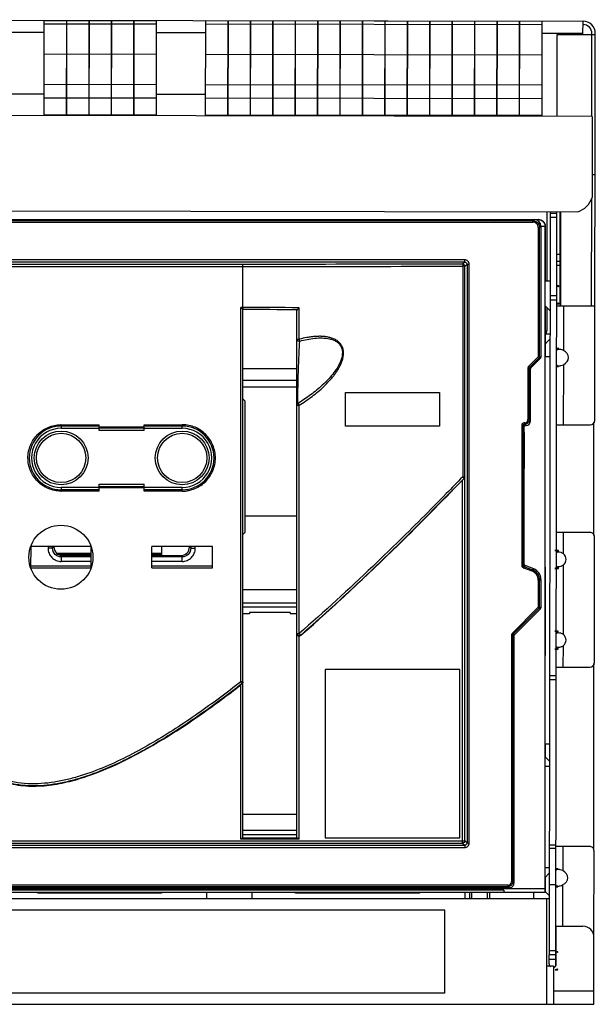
# Model space of a CAD drawing. Header units: millimetres. Extents: x 59 to 501, y 177 to 616.
# Tile 2 of 2: x 244 to 501, y 177 to 616. Entities that reach past the tile are written whole.
import ezdxf

# ---------------------------------------------------------------- set-up
doc = ezdxf.new("R2010")
doc.units = ezdxf.units.MM
doc.header["$LTSCALE"] = 51.461239
doc.layers.get('0').update_dxf_attribs({"linetype": 'CONTINUOUS'})

msp = doc.modelspace()

# ---------------------------------------------------------------- linework, layer by layer
at = {"color": 7}
for p, q in [((65.38, 616.23), (495.38, 615.59)), ((255.01, 573.45), (255.08, 615.8)), ((305.18, 615.72), (255.08, 615.8)), ((265.01, 573.78), (265.08, 615.78)), ((265.11, 573.43), (265.18, 615.78)), ((275.01, 573.77), (275.08, 615.77)), ((275.11, 573.42), (275.18, 615.77)), ((285.01, 573.75), (285.08, 615.75)), ((285.11, 573.4), (285.18, 615.75)), ((295.01, 573.74), (295.08, 615.74)), ((295.11, 573.39), (295.18, 615.74)), ((305.11, 573.37), (305.18, 615.72)), ((327.01, 573.34), (327.08, 615.69)), ((477.18, 615.47), (327.08, 615.69)), ((337.01, 573.68), (337.08, 615.68)), ((337.11, 573.33), (337.18, 615.68)), ((347.01, 573.66), (347.08, 615.66)), ((347.11, 573.31), (347.18, 615.66)), ((357.01, 573.65), (357.08, 615.65)), ((357.11, 573.3), (357.18, 615.65)), ((367.01, 573.63), (367.08, 615.63)), ((367.11, 573.28), (367.18, 615.63)), ((377.01, 573.62), (377.08, 615.62)), ((377.11, 573.27), (377.18, 615.62)), ((387.01, 573.6), (387.08, 615.6)), ((387.11, 573.25), (387.18, 615.6)), ((397.01, 573.59), (397.08, 615.59)), ((397.11, 573.24), (397.18, 615.59)), ((407.01, 573.57), (407.08, 615.57)), ((407.11, 573.22), (407.18, 615.57)), ((417.01, 573.56), (417.08, 615.56)), ((417.11, 573.21), (417.18, 615.56)), ((427.01, 573.54), (427.08, 615.54)), ((427.11, 573.19), (427.18, 615.54)), ((437.01, 573.53), (437.08, 615.53)), ((437.11, 573.18), (437.18, 615.53)), ((447.01, 573.51), (447.08, 615.51)), ((447.11, 573.16), (447.18, 615.51)), ((457.01, 573.5), (457.08, 615.5)), ((457.11, 573.15), (457.18, 615.5)), ((467.01, 573.48), (467.08, 615.48)), ((467.11, 573.13), (467.18, 615.48)), ((477.11, 573.12), (477.18, 615.47)), ((495.37, 609.59), (495.38, 615.59)), ((255.07, 610.45), (234.17, 610.48)), ((305.17, 614.22), (255.07, 614.3)), ((477.17, 613.97), (327.07, 614.19)), ((327.07, 610.34), (305.17, 610.37)), ((495.37, 610.09), (477.17, 610.12)), ((483.81, 573.11), (483.87, 609.61)), ((483.87, 609.61), (500.87, 609.58)), ((499.31, 573.08), (499.37, 610.08)), ((500.61, 437.5), (500.87, 610.08)), ((305.15, 600.72), (255.05, 600.8)), ((477.15, 600.47), (327.05, 600.69)), ((305.13, 587.22), (255.03, 587.3)), ((477.13, 586.97), (327.03, 587.19)), ((255.03, 582.95), (234.13, 582.98)), ((305.12, 581.22), (255.02, 581.3)), ((327.03, 582.84), (305.13, 582.87)), ((477.12, 580.97), (327.02, 581.19)), ((499.51, 573.08), (60.51, 573.74)), ((305.11, 573.72), (255.01, 573.8)), ((255.21, 573.8), (255.21, 573.45)), ((265.21, 573.78), (265.21, 573.43)), ((275.21, 573.77), (275.21, 573.42)), ((285.21, 573.75), (285.21, 573.4)), ((295.21, 573.74), (295.21, 573.39)), ((477.11, 573.47), (327.01, 573.69)), ((327.21, 573.69), (327.21, 573.34)), ((337.21, 573.68), (337.21, 573.33)), ((347.21, 573.66), (347.21, 573.31)), ((357.21, 573.65), (357.21, 573.3)), ((367.21, 573.63), (367.21, 573.28)), ((377.21, 573.62), (377.21, 573.27)), ((387.21, 573.6), (387.21, 573.25)), ((397.21, 573.59), (397.21, 573.24)), ((407.21, 573.57), (407.21, 573.22)), ((417.21, 573.56), (417.21, 573.21)), ((427.21, 573.54), (427.21, 573.19)), ((437.21, 573.53), (437.21, 573.18)), ((447.21, 573.51), (447.21, 573.16)), ((457.21, 573.5), (457.21, 573.15)), ((467.21, 573.48), (467.21, 573.13)), ((499.51, 573.08), (499.46, 536.96)), ((500.77, 547.08), (499.47, 547.08)), ((499.18, 488.58), (499.26, 536.63)), ((66.83, 531.23), (493.07, 530.59)), ((103.58, 527.1), (475.58, 527.1)), ((261.38, 526.54), (261.38, 527.1)), ((317.88, 526.54), (317.88, 527.1)), ((330, 526.69), (330, 527.1)), ((379.76, 527.1), (379.76, 526.54)), ((382.08, 527.06), (382.08, 527.1)), ((382.08, 527.06), (413.08, 527.06)), ((413.08, 527.06), (413.08, 527.03)), ((413.08, 527.03), (413.56, 527.03)), ((413.56, 527.03), (413.85, 526.54)), ((455.83, 526.55), (457.28, 527.1)), ((458.58, 527.1), (458.58, 526.55)), ((473.58, 527.1), (473.02, 526.54)), ((475.48, 527.1), (474.99, 526.64)), ((479.27, 530.61), (479.27, 499.61)), ((480.75, 530.61), (480.25, 199.11)), ((483.74, 527.96), (480.74, 527.96)), ((480.75, 529.96), (483.75, 529.96)), ((483.24, 194.33), (483.75, 530.61)), ((485.18, 488.6), (485.25, 530.6)), ((485.35, 530.6), (485.29, 488.6)), ((473.02, 526.54), (106.14, 526.54)), ((106.14, 525.94), (473.02, 525.94)), ((215.28, 526.69), (261.38, 526.69)), ((317.88, 526.69), (330, 526.69)), ((413.74, 526.71), (379.76, 526.71)), ((473.02, 525.94), (473.02, 526.54)), ((475.42, 523.54), (476.02, 523.54)), ((475.42, 523.54), (475.42, 465.89)), ((476.02, 523.54), (476.58, 524.1)), ((476.02, 465.88), (476.02, 523.54)), ((476.58, 524.1), (476.58, 465.65)), ((478.48, 524.03), (476.58, 524.03)), ((478.48, 524.1), (478.48, 524.1)), ((478.48, 227.1), (478.48, 524.03)), ((478.58, 499.61), (478.58, 524.1)), ((483.72, 511.61), (485.22, 511.6)), ((442.63, 508.15), (136.52, 508.15)), ((343.68, 507.11), (211.72, 507.11)), ((211.72, 506.19), (343.68, 506.19)), ((442.63, 509.15), (235.8, 509.15)), ((343.68, 506.19), (343.68, 507.11)), ((343.68, 487.92), (343.68, 506.19)), ((442.63, 508.15), (441.68, 507.2)), ((442.63, 508.15), (442.63, 509.15)), ((442.68, 506.2), (443.63, 507.15)), ((443.63, 507.15), (444.63, 507.15)), ((443.63, 507.15), (443.63, 249.05)), ((444.63, 249.05), (444.63, 507.15)), ((483.71, 508.61), (485.21, 508.6)), ((485.21, 506.6), (483.71, 506.61)), ((480.7, 499.61), (478.48, 499.61)), ((484.58, 497.52), (483.49, 497.53)), ((484.58, 497.22), (484.58, 497.52)), ((483.69, 493.11), (480.69, 493.11)), ((342.68, 320.91), (342.68, 487.92)), ((343.68, 487.92), (342.68, 487.92)), ((368.81, 473.77), (368.81, 487.75)), ((480.68, 486.37), (478.48, 488.57)), ((478.58, 472.6), (478.58, 488.47)), ((479.27, 487.78), (479.27, 477.61)), ((483.69, 491.11), (480.69, 491.11)), ((483.48, 489.53), (484.56, 489.52)), ((483.68, 488.61), (500.68, 488.58)), ((484.56, 489.52), (484.57, 489.83)), ((486.68, 488.6), (486.65, 468.71)), ((343.68, 251.32), (343.68, 486.78)), ((367.78, 486.8), (367.87, 486.8)), ((367.78, 486.8), (367.87, 486.8)), ((367.78, 251.32), (367.78, 486.6)), ((478.58, 476.09), (480.67, 476.09)), ((478.97, 472.21), (478.59, 471.84)), ((478.59, 466.09), (478.59, 471.84)), ((480.66, 473.91), (478.94, 472.18)), ((475.42, 465.89), (471.17, 461.64)), ((475.84, 465.46), (475.42, 465.89)), ((475.42, 465.88), (476.02, 465.88)), ((476.58, 465.65), (476.02, 465.88)), ((478.48, 466.09), (480.65, 466.09)), ((484.53, 469.52), (483.45, 469.53)), ((484.53, 469.22), (484.53, 469.52)), ((471.17, 461.64), (471.59, 461.21)), ((471.59, 461.21), (475.84, 465.46)), ((472.16, 460.98), (471.59, 461.21)), ((472.16, 460.98), (476.41, 465.23)), ((475.84, 465.46), (476.41, 465.23)), ((483.44, 461.53), (484.52, 461.52)), ((484.52, 461.52), (484.52, 461.83)), ((486.65, 462.33), (486.6, 435.52)), ((343.68, 460.66), (367.78, 460.66)), ((470.82, 460.79), (471.42, 460.79)), ((470.82, 460.79), (470.82, 437.87)), ((471.42, 460.79), (471.98, 460.55)), ((471.42, 437.87), (471.42, 460.79)), ((471.98, 437.3), (471.98, 460.55)), ((367.78, 455.28), (343.68, 455.28)), ((367.78, 452.28), (343.68, 452.28)), ((389.37, 434.9), (389.37, 449.92)), ((343.68, 447.08), (344.69, 446.08)), ((344.69, 387.68), (344.69, 446.08)), ((368.81, 342.5), (368.81, 444.3)), ((262.58, 435.6), (262.58, 433.98)), ((262.58, 435.6), (279.58, 435.6)), ((279.58, 434.98), (262.58, 434.98)), ((279.58, 433), (279.58, 435.6)), ((299.58, 433), (299.58, 435.6)), ((299.58, 435.6), (316.58, 435.6)), ((316.58, 434.98), (299.58, 434.98)), ((316.58, 433.98), (316.58, 435.6)), ((389.38, 434.92), (389.37, 434.91)), ((468.62, 435.27), (468.02, 435.27)), ((468.02, 435.27), (468.02, 372.93)), ((468.62, 435.27), (469.18, 434.7)), ((468.62, 372.93), (468.62, 435.27)), ((469.42, 436.47), (469.22, 436.47)), ((469.22, 436.47), (469.22, 435.87)), ((469.22, 435.87), (469.42, 435.87)), ((469.78, 435.3), (469.22, 435.87)), ((469.42, 435.87), (469.42, 436.47)), ((469.42, 435.87), (469.98, 435.3)), ((469.78, 435.3), (469.98, 435.3)), ((471.42, 437.87), (470.82, 437.87)), ((471.98, 437.3), (471.42, 437.87)), ((483.6, 435.53), (498.6, 435.5)), ((500.27, 386.13), (500.27, 436.69)), ((262.58, 433.98), (279.58, 433.98)), ((279.58, 434.62), (299.58, 434.62)), ((299.58, 434.01), (279.58, 434.01)), ((299.58, 433), (279.58, 433)), ((299.58, 433.98), (316.58, 433.98)), ((469.18, 432.16), (469.18, 434.7)), ((469.18, 373.32), (469.18, 416.04)), ((279.58, 405.98), (279.58, 409.1)), ((279.58, 409.1), (299.58, 409.1)), ((299.58, 405.98), (299.58, 409.1)), ((412.85, 382), (442.32, 411.65)), ((441.67, 249.02), (441.67, 410.9)), ((442.38, 411.63), (442.32, 411.65)), ((442.6, 412.34), (442.67, 412.33)), ((442.67, 250.02), (442.67, 412.33)), ((262.58, 407.58), (262.58, 405.99)), ((279.58, 407.58), (262.58, 407.58)), ((279.58, 406.58), (262.58, 406.58)), ((279.58, 405.98), (262.58, 405.99)), ((279.58, 408.1), (299.58, 408.1)), ((299.58, 407.51), (279.58, 407.51)), ((316.58, 407.58), (299.58, 407.58)), ((316.58, 406.58), (299.58, 406.58)), ((316.58, 405.99), (299.58, 405.98)), ((316.58, 405.99), (316.58, 407.58)), ((344.69, 394.96), (367.78, 394.96)), ((343.68, 386.67), (344.69, 387.68)), ((498.53, 387.5), (483.53, 387.53)), ((486.53, 387.52), (486.52, 378.11)), ((500.45, 329.5), (500.53, 385.5)), ((248.99, 381.2), (248.98, 371.75)), ((275.97, 381.22), (248.99, 381.22)), ((256.75, 381.22), (256.75, 380.53)), ((258.75, 380.52), (258.75, 381.22)), ((259.33, 381.1), (258.75, 380.52)), ((259.33, 381.22), (259.33, 381.1)), ((260.58, 378.26), (275.98, 378.26)), ((275.98, 377.76), (261.23, 377.76)), ((275.98, 371.75), (275.98, 381.2)), ((330.08, 381.23), (303.08, 381.23)), ((303.08, 371.73), (303.08, 381.23)), ((303.08, 378.26), (307.42, 378.26)), ((307.42, 377.76), (303.08, 377.76)), ((307.42, 381.23), (307.42, 377.2)), ((319.83, 381.1), (319.83, 381.23)), ((320.41, 380.52), (319.83, 381.1)), ((320.41, 381.23), (320.41, 380.52)), ((320.41, 380.52), (322.42, 380.52)), ((322.42, 380.53), (322.42, 381.23)), ((330.08, 371.73), (330.08, 381.23)), ((484.4, 379.52), (482.86, 379.53)), ((484.4, 378.88), (484.4, 379.52)), ((262.64, 376.62), (263.23, 377.2)), ((275.98, 376.62), (262.64, 376.62)), ((262.64, 376.62), (262.64, 374.62)), ((275.98, 374.62), (262.64, 374.62)), ((263.23, 377.2), (275.98, 377.2)), ((303.08, 377.2), (315.94, 377.2)), ((316.52, 376.62), (303.08, 376.62)), ((316.52, 374.62), (303.08, 374.62)), ((315.94, 377.2), (316.52, 376.62)), ((316.52, 374.62), (316.52, 376.62)), ((469.18, 373.32), (468.62, 372.93)), ((248.98, 372.69), (275.98, 372.69)), ((248.99, 371.74), (275.97, 371.74)), ((303.08, 372.69), (330.08, 372.69)), ((303.08, 371.73), (330.08, 371.73)), ((468.02, 372.93), (468.62, 372.93)), ((469, 372.37), (468.79, 371.81)), ((468.79, 371.81), (472.59, 370.35)), ((469, 372.37), (469.57, 372.75)), ((469, 372.37), (472.81, 370.91)), ((473.37, 371.29), (469.57, 372.75)), ((472.59, 370.35), (472.81, 370.91)), ((473.37, 371.29), (472.81, 370.91)), ((478.58, 372.1), (478.48, 372.1)), ((478.58, 332.6), (478.58, 372.1)), ((482.85, 371.53), (484.39, 371.52)), ((484.39, 371.52), (484.39, 372.17)), ((486.51, 372.93), (486.46, 342.11)), ((476.02, 366.24), (475.42, 366.24)), ((475.42, 366.24), (475.42, 354.18)), ((476.02, 366.24), (476.58, 366.63)), ((476.02, 354.18), (476.02, 366.24)), ((476.58, 366.63), (476.58, 353.95)), ((343.68, 362.06), (367.78, 362.06)), ((367.78, 355.95), (343.68, 355.95)), ((367.78, 354.18), (343.68, 354.18)), ((364.78, 351.78), (346.68, 351.78)), ((346.68, 351.78), (346.68, 351.18)), ((364.78, 351.78), (364.78, 351.18)), ((475.42, 354.18), (463.77, 342.54)), ((464.19, 342.11), (475.84, 353.76)), ((464.76, 341.88), (476.41, 353.53)), ((475.42, 354.18), (476.02, 354.18)), ((475.84, 353.76), (475.42, 354.18)), ((475.84, 353.76), (476.41, 353.53)), ((476.58, 353.95), (476.02, 354.18)), ((346.68, 351.18), (343.68, 351.18)), ((367.78, 351.18), (364.78, 351.18)), ((463.77, 342.54), (464.19, 342.11)), ((484.35, 343.52), (482.81, 343.53)), ((484.34, 342.88), (484.35, 343.52)), ((368.78, 250.71), (368.78, 341.35)), ((369.44, 341.59), (369.44, 341.76)), ((369.44, 341.59), (369.52, 341.67)), ((369.44, 341.59), (369.52, 341.67)), ((463.42, 341.69), (464.02, 341.69)), ((463.42, 341.69), (463.42, 231.67)), ((464.02, 341.69), (464.58, 341.45)), ((464.02, 231.67), (464.02, 341.69)), ((464.76, 341.88), (464.19, 342.11)), ((464.58, 341.45), (464.58, 231.1)), ((482.8, 335.53), (484.33, 335.52)), ((484.33, 335.52), (484.33, 336.17)), ((486.46, 336.93), (486.44, 327.52)), ((478.48, 332.6), (478.58, 332.6)), ((440.38, 326.4), (380.38, 326.4)), ((380.38, 326.4), (380.38, 251.4)), ((440.38, 251.4), (440.38, 326.4)), ((483.44, 327.53), (498.44, 327.5)), ((500.27, 245.62), (500.27, 329.08)), ((483.43, 321.77), (480.43, 321.77)), ((480.44, 323.77), (483.44, 323.77)), ((342.68, 250.71), (342.68, 319.51)), ((343.3, 320.15), (343.3, 319.99)), ((480.39, 293.09), (478.48, 293.09)), ((478.59, 287.34), (478.59, 293.09)), ((480.38, 285.55), (478.59, 287.34)), ((480.38, 283.09), (478.48, 283.09)), ((367.78, 261.81), (343.68, 261.81)), ((343.68, 254.73), (367.78, 254.73)), ((368.78, 250.71), (342.68, 250.71)), ((343.59, 251.31), (367.87, 251.31)), ((367.78, 252.73), (343.68, 252.73)), ((380.38, 251.4), (440.38, 251.4)), ((136.48, 250.02), (442.67, 250.02)), ((136.52, 248.05), (442.63, 248.05)), ((136.52, 247.05), (442.63, 247.05)), ((137.48, 249.02), (441.67, 249.02)), ((441.67, 249.02), (442.63, 248.05)), ((442.63, 248.05), (442.63, 247.05)), ((443.63, 249.05), (442.67, 250.02)), ((443.63, 249.05), (444.63, 249.05)), ((480.32, 248.15), (483.32, 248.15)), ((483.32, 246.57), (480.32, 246.58)), ((498.32, 247.5), (483.32, 247.53)), ((486.32, 247.52), (486.31, 236.71)), ((500.26, 206.89), (500.32, 245.5)), ((478.48, 238.09), (480.31, 238.09)), ((484.19, 237.52), (483.1, 237.53)), ((484.19, 237.22), (484.19, 237.52)), ((479.97, 235.22), (478.59, 233.84)), ((478.59, 227.34), (478.59, 233.84)), ((480.3, 235.55), (479.95, 235.2)), ((102.83, 228.71), (478.48, 228.71)), ((462.58, 229.1), (116.58, 229.1)), ((462.02, 230.27), (117.14, 230.27)), ((117.14, 229.67), (462.02, 229.67)), ((462.02, 229.67), (462.02, 230.27)), ((462.02, 229.67), (462.58, 229.1)), ((463.42, 231.67), (464.02, 231.67)), ((464.58, 231.1), (464.02, 231.67)), ((483.3, 230.37), (480.3, 230.37)), ((483.09, 229.53), (484.17, 229.52)), ((484.17, 229.52), (484.17, 229.83)), ((486.3, 230.33), (486.27, 211.89)), ((480.27, 224.09), (79.27, 224.09)), ((460.08, 228.06), (115.08, 228.06)), ((115.08, 227.1), (478.48, 227.1)), ((252.12, 226.71), (252.12, 227.1)), ((307.42, 226.71), (252.12, 226.71)), ((307.42, 227.1), (307.42, 226.71)), ((327.35, 227.1), (327.35, 224.09)), ((347.8, 224.09), (347.8, 227.1)), ((367.12, 226.71), (367.12, 227.1)), ((422.42, 226.71), (367.12, 226.71)), ((422.42, 227.1), (422.42, 226.71)), ((442.71, 227.1), (442.71, 224.09)), ((444.72, 227.1), (444.72, 224.09)), ((445.67, 227.1), (445.67, 224.09)), ((452.59, 227.1), (452.59, 224.09)), ((453.6, 227.1), (453.6, 224.09)), ((460.08, 228.06), (460.08, 227.1)), ((473.35, 227.1), (473.35, 224.09)), ((478.65, 227.28), (478.59, 227.34)), ((478.64, 227.29), (478.59, 227.34)), ((480.29, 225.64), (478.64, 227.29)), ((479.27, 177.09), (479.27, 224.09)), ((433.77, 219.09), (202.92, 219.09)), ((433.77, 182.09), (433.77, 219.09)), ((483.47, 211.89), (495.27, 211.89)), ((483.47, 195.09), (483.47, 211.89)), ((500.27, 177.09), (500.27, 206.89)), ((480.25, 201.11), (483.25, 201.11)), ((483.25, 199.11), (480.25, 199.11)), ((480.27, 195.09), (480.27, 199.11)), ((484.13, 200.52), (483.04, 200.53)), ((484.13, 200.22), (484.13, 200.52)), ((482.27, 194.09), (479.27, 194.09)), ((483.25, 197.11), (480.25, 197.11)), ((482.27, 194.09), (482.27, 177.09)), ((483.03, 192.53), (484.12, 192.52)), ((484.12, 192.52), (484.12, 192.83)), ((433.77, 182.09), (202.92, 182.09)), ((482.27, 183.09), (500.27, 183.09)), ((59.27, 177.09), (500.27, 177.09))]:
    msp.add_line(p, q, dxfattribs=at)
for centre, radius in [((262.58, 420.78), 12), ((262.58, 420.78), 11), ((316.58, 420.78), 12), ((316.58, 420.78), 11), ((262.48, 376.48), 14.3)]:
    msp.add_circle(centre, radius, dxfattribs=at)
for centre, radius, start, end in [((495.37, 610.09), 5.5, 359.9138, 89.9138), ((495.37, 610.09), 4, 359.9138, 89.9138), ((489.96, 540.1), 10, 288.1087, 341.719), ((475.48, 524.14), 2.96, 88.2323, 89.9989), ((473.02, 523.54), 2.4, 0.0013, 90.0024), ((342.82, -1635.65), 2123.57, 89.29877, 89.97674), ((342.79, -1571.68), 2058.64, 89.30441, 89.97525), ((477.27, 477.61), 2, 311.7646, 360), ((472.01, 460.8), 1.19, 134.991, 138.7642), ((472.02, 460.79), 1.21, 165.0291, 179.9558), ((262.58, 420.78), 14.2, 90.1765, 270), ((262.15, 426.19), 9.42, 87.3707, 88.4791), ((316.41, 418.35), 17.25, 89.0283, 89.4289), ((316.58, 420.78), 14.2, 270, 89.8248), ((469.22, 435.27), 1.2, 169.1563, 179.9409), ((469.22, 435.27), 1.2, 90.0432, 100.8481), ((469.42, 437.87), 1.4, 269.9946, 0.0048), ((498.61, 437.5), 2, 269.9138, 359.9138), ((262.58, 420.78), 13.2, 90, 270.0025), ((316.58, 420.78), 13.2, 270, 90.0025), ((-623.97, 1439.41), 1481.02, 314.43666, 316.01586), ((262.79, 422.94), 16.96, 268.8131, 269.284), ((317.02, 412), 6.03, 265.8287, 266.3366), ((498.53, 385.5), 2, 359.9138, 89.9138), ((469.21, 372.91), 1.18, 243.1996, 248.9843), ((471.02, 366.24), 4.4, 359.9873, 69.0141), ((464.61, 341.7), 1.19, 134.991, 138.7642), ((368.74, 342.33), 0.959, 180.0013, 189.6031), ((368.74, 342.33), 0.955, 189.6192, 192.8313), ((368.77, 342.35), 0.999, 226.4573, 240.4269), ((368.78, 342.35), 1, 270.0306, 283.6372), ((278.93, 264.24), 119.18, 40.8475, 41.0465), ((464.62, 341.69), 1.21, 165.0291, 179.9558), ((498.45, 329.5), 2, 269.9138, 359.9138), ((409.67, 233.31), 109.17, 127.7002, 127.8505), ((351.85, 327.49), 11.27, 219.1271, 219.8085), ((498.32, 245.5), 2, 359.9138, 89.9138), ((462.02, 231.67), 1.4, 269.9934, 0.0102), ((462.57, 231.11), 2.01, 301.8374, 319.0973), ((495.27, 206.89), 5, 0, 90), ((481.87, 195.09), 1.6, 180, 228.7251), ((481.87, 195.09), 1.6, 289.2825, 360)]:
    msp.add_arc(centre, radius, start, end, dxfattribs=at)
for centre, major_axis, ratio, start_param, end_param in [((473.58, 524.1), (2.12, 2.12), 0.999924, 5.497825, 7.068545), ((475.58, 524.1), (2.12, 2.12), 0.999695, -0.785246, 0.785246), ((476.96, 476.09), (0, 5), 0.618819, -2.627306, -2.587451), ((477.58, 472.6), (0.707, -0.707), 0.999695, 0.523197, 0.785246), ((475.98, 465.65), (0.554, -0.23), 0.999955, 5.890502, 6.675869), ((483.24, 465.53), (5.66, -0.01), 0.707107, -0.922846, 0.922846), ((472.58, 460.55), (0.554, -0.23), 0.999955, 2.748909, 3.534276), ((469.98, 437.3), (-1.41, 1.41), 0.999924, 2.356233, 3.926953), ((263.24, 381.11), (-2.77, -2.77), 0.997265, -0.784029, 0.784029), ((315.93, 381.11), (2.77, -2.77), 0.997265, -0.784029, 0.784029), ((482.2, 375.53), (-5.66, 0.01), 0.707107, 2.4382, 3.844985), ((471.58, 366.63), (-4.12, -2.83), 0.999944, 2.53948, 3.743705), ((465.18, 341.45), (0.554, -0.23), 0.999955, 2.748909, 3.534276), ((482.15, 339.53), (5.66, -0.01), 0.707107, -0.703392, 0.703392), ((476.96, 283.09), (0, 5), 0.618819, -0.554142, -0.514286), ((342.68, 251.32), (1, 0), 0.026186, -0.428719, 0), ((476.96, 238.09), (0, 5), 0.618819, -2.627307, -2.587451), ((482.89, 233.53), (5.66, -0.01), 0.707107, -0.922846, 0.922846), ((476.96, 223.09), (0, 5), 0.618819, -0.554142, -0.514286)]:
    msp.add_ellipse(centre, major_axis=major_axis, ratio=ratio, start_param=start_param, end_param=end_param, dxfattribs=at)
for points, knots in [([(475.57, 527.1), (475.96, 527.09), (476.72, 526.92), (477.69, 526.24), (478.33, 525.26), (478.48, 524.49), (478.48, 524.1)], [0, 0, 0, 0, 0.250084, 0.500035, 0.749986, 1, 1, 1, 1]), ([(473.02, 526.54), (473.45, 526.54), (474.32, 526.35), (475.03, 525.8), (475.31, 525.48)], [0, 0, 0, 0, 0.5, 1, 1, 1, 1]), ([(475.31, 525.48), (475.53, 525.21), (475.89, 524.59), (476.02, 523.89), (476.02, 523.54)], [0, 0, 0, 0, 0.5, 1, 1, 1, 1]), ([(441.68, 507.2), (433.53, 507.19), (400.87, 507.13), (368.2, 507.11), (343.68, 507.11)], [0, 0, 0, 0, 0.249421, 1, 1, 1, 1]), ([(343.68, 506.19), (351.87, 506.19), (384.57, 506.2), (417.27, 506.23), (441.78, 506.28)], [0, 0, 0, 0, 0.250411, 1, 1, 1, 1]), ([(441.68, 507.2), (441.69, 507.2), (441.7, 507.17), (441.73, 507.08), (441.75, 506.9), (441.77, 506.61), (441.78, 506.4), (441.78, 506.28)], [0, 0, 0, 0, 0.029513, 0.089762, 0.30402, 0.621854, 1, 1, 1, 1]), ([(442.68, 506.2), (442.68, 506.46), (442.47, 506.99), (441.93, 507.2), (441.68, 507.2)], [0, 0, 0, 0, 0.5, 1, 1, 1, 1]), ([(441.78, 506.28), (441.77, 498.46), (441.73, 467.16), (441.71, 435.85), (441.7, 412.37)], [0, 0, 0, 0, 0.249713, 1, 1, 1, 1]), ([(442.68, 506.2), (442.68, 506.21), (442.65, 506.22), (442.6, 506.23), (442.52, 506.24), (442.36, 506.26), (442.11, 506.27), (441.9, 506.28), (441.78, 506.28)], [0, 0, 0, 0, 0.026629, 0.085624, 0.177223, 0.299145, 0.61806, 1, 1, 1, 1]), ([(442.6, 412.34), (442.6, 420.17), (442.62, 451.46), (442.65, 482.74), (442.68, 506.2)], [0, 0, 0, 0, 0.250236, 1, 1, 1, 1]), ([(444.63, 507.15), (444.63, 507.66), (444.21, 508.73), (443.14, 509.15), (442.63, 509.15)], [0, 0, 0, 0, 0.5, 1, 1, 1, 1]), ([(442.63, 508.15), (442.89, 508.15), (443.42, 507.94), (443.63, 507.41), (443.63, 507.15)], [0, 0, 0, 0, 0.500029, 1, 1, 1, 1]), ([(483.49, 497.53), (483.61, 497.53), (483.87, 497.5), (484.23, 497.4), (484.46, 497.28), (484.58, 497.22)], [0, 0, 0, 0, 0.326234, 0.65796, 1, 1, 1, 1]), ([(342.68, 487.92), (342.77, 487.83), (343.08, 487.51), (343.4, 487.2), (343.61, 486.95)], [0, 0, 0, 0, 0.282071, 1, 1, 1, 1]), ([(343.68, 487.92), (343.68, 487.82), (343.68, 487.5), (343.68, 487.18), (343.68, 486.95)], [0, 0, 0, 0, 0.304589, 1, 1, 1, 1]), ([(368.12, 487.06), (368.17, 487.12), (368.4, 487.35), (368.63, 487.58), (368.81, 487.75)], [0, 0, 0, 0, 0.235089, 1, 1, 1, 1]), ([(484.57, 489.83), (484.45, 489.77), (484.22, 489.65), (483.85, 489.55), (483.6, 489.53), (483.48, 489.53)], [0, 0, 0, 0, 0.34204, 0.673766, 1, 1, 1, 1]), ([(367.87, 486.8), (367.85, 486.79), (367.81, 486.73), (367.78, 486.66), (367.78, 486.6)], [0, 0, 0, 0, 0.277036, 1, 1, 1, 1]), ([(367.87, 486.8), (367.89, 486.82), (367.97, 486.91), (368.05, 486.99), (368.12, 487.06)], [0, 0, 0, 0, 0.208274, 1, 1, 1, 1]), ([(369.01, 472.89), (370.1, 473.19), (372.29, 473.7), (375.63, 474.22), (378.99, 474.39), (381.78, 474.11), (383.91, 473.48), (385.4, 472.74), (386.68, 471.69), (387.6, 470.31), (388.05, 468.71), (388.07, 466.5), (387.3, 463.8), (385.73, 460.84), (383.76, 458.11), (381.53, 455.57), (378.31, 452.41), (373.93, 448.83), (370.18, 446.3), (368.26, 445.11)], [0, 0, 0, 0, 0.063053, 0.125965, 0.188648, 0.250926, 0.281876, 0.312625, 0.343139, 0.37348, 0.403887, 0.43451, 0.496195, 0.558552, 0.621259, 0.684172, 0.747217, 0.873508, 1, 1, 1, 1]), ([(368.81, 444.3), (370.74, 445.55), (373.63, 447.45), (377.22, 450.34), (379.81, 452.62), (381.81, 454.7), (383.34, 456.42), (384.44, 457.75), (385.44, 459.15), (386.33, 460.64), (387.14, 462.16), (387.86, 463.73), (388.33, 465.41), (388.55, 467.12), (388.52, 468.87), (387.98, 470.54), (387, 471.99), (385.68, 473.14), (384.14, 473.97), (382.49, 474.49), (380.79, 474.84), (379.07, 475.02), (377.34, 475.02), (375.61, 474.94), (373.89, 474.77), (371.62, 474.41), (369.93, 474.02), (368.81, 473.77)], [0, 0, 0, 0, 0.124932, 0.18739, 0.249839, 0.312247, 0.343506, 0.374755, 0.405929, 0.437114, 0.4684, 0.499622, 0.530775, 0.562131, 0.593387, 0.624638, 0.655969, 0.687287, 0.718635, 0.749911, 0.781214, 0.812457, 0.843716, 0.87499, 0.906234, 0.93747, 1, 1, 1, 1]), ([(367.78, 473.72), (367.78, 473.71), (367.82, 473.73), (367.87, 473.73), (367.97, 473.75), (368.09, 473.76), (368.25, 473.76), (368.49, 473.77), (368.68, 473.77), (368.81, 473.77)], [0, 0, 0, 0, 0.020439, 0.079869, 0.173839, 0.298567, 0.449668, 0.62171, 1, 1, 1, 1]), ([(367.78, 473.72), (367.78, 473.59), (367.85, 473.32), (368.25, 472.92), (368.73, 472.84), (369.01, 472.89)], [0, 0, 0, 0, 0.232418, 0.477446, 1, 1, 1, 1]), ([(368.46, 460.19), (368.53, 462.6), (368.69, 466.83), (368.9, 471.06), (369.01, 472.89)], [0, 0, 0, 0, 0.567207, 1, 1, 1, 1]), ([(369.01, 472.89), (368.99, 472.95), (368.97, 473.07), (368.93, 473.28), (368.87, 473.52), (368.84, 473.69), (368.81, 473.77)], [0, 0, 0, 0, 0.187216, 0.428168, 0.705871, 1, 1, 1, 1]), ([(483.45, 469.53), (483.57, 469.53), (483.82, 469.5), (484.19, 469.4), (484.42, 469.28), (484.53, 469.22)], [0, 0, 0, 0, 0.326234, 0.65796, 1, 1, 1, 1]), ([(486.65, 468.71), (486.31, 468.9), (485.75, 469.08), (485.03, 469.2), (484.56, 469.23), (484.18, 469.21), (483.88, 469.14), (483.68, 468.96), (483.65, 468.8), (483.65, 468.71)], [0, 0, 0, 0, 0.354875, 0.516138, 0.656898, 0.771818, 0.858942, 0.926573, 1, 1, 1, 1]), ([(484.52, 461.83), (484.41, 461.77), (484.18, 461.65), (483.81, 461.55), (483.56, 461.53), (483.44, 461.53)], [0, 0, 0, 0, 0.34204, 0.673766, 1, 1, 1, 1]), ([(483.65, 462.34), (483.64, 462.25), (483.67, 462.09), (483.87, 461.91), (484.17, 461.84), (484.55, 461.82), (485.02, 461.85), (485.74, 461.96), (486.3, 462.15), (486.65, 462.33)], [0, 0, 0, 0, 0.073435, 0.14104, 0.228122, 0.343025, 0.483772, 0.645032, 1, 1, 1, 1]), ([(368.26, 445.11), (368.22, 445.26), (368.21, 445.76), (368.18, 446.78), (368.19, 448.33), (368.21, 450.32), (368.25, 452.61), (368.32, 455.94), (368.41, 458.49), (368.46, 460.19)], [0, 0, 0, 0, 0.030552, 0.098764, 0.203417, 0.338209, 0.493676, 0.660354, 1, 1, 1, 1]), ([(389.37, 449.92), (392.87, 449.92), (406.88, 449.92), (420.89, 449.91), (431.39, 449.9)], [0, 0, 0, 0, 0.25027, 1, 1, 1, 1]), ([(367.78, 444.26), (367.78, 444.43), (367.87, 444.77), (368.11, 445.03), (368.26, 445.11)], [0, 0, 0, 0, 0.499708, 1, 1, 1, 1]), ([(367.78, 444.26), (367.78, 444.27), (367.82, 444.27), (367.87, 444.28), (367.97, 444.29), (368.15, 444.3), (368.44, 444.3), (368.68, 444.3), (368.81, 444.3)], [0, 0, 0, 0, 0.02081, 0.078369, 0.171403, 0.296017, 0.620091, 1, 1, 1, 1]), ([(368.36, 444.99), (368.34, 445.02), (368.3, 445.06), (368.27, 445.11), (368.26, 445.11)], [0, 0, 0, 0, 0.682873, 1, 1, 1, 1]), ([(368.81, 444.3), (368.77, 444.37), (368.62, 444.6), (368.47, 444.84), (368.36, 444.99)], [0, 0, 0, 0, 0.293948, 1, 1, 1, 1]), ([(247.78, 420.76), (247.77, 421.73), (247.96, 423.65), (248.8, 426.43), (250.16, 428.99), (251.96, 431.27), (254.2, 433.11), (256.76, 434.47), (259.51, 435.39), (261.44, 435.63), (262.4, 435.61)], [0, 0, 0, 0, 0.125027, 0.250008, 0.374984, 0.500087, 0.624912, 0.749991, 0.875, 1, 1, 1, 1]), ([(331.39, 420.76), (331.39, 422.68), (330.79, 425.59), (329.01, 429.02), (326.56, 432.01), (322.5, 434.8), (318.62, 435.56), (316.7, 435.6)], [0, 0, 0, 0, 0.249662, 0.375089, 0.500504, 0.750207, 1, 1, 1, 1]), ([(431.4, 434.88), (427.9, 434.88), (413.89, 434.88), (399.88, 434.9), (389.37, 434.91)], [0, 0, 0, 0, 0.2497, 1, 1, 1, 1]), ([(468.99, 436.45), (468.76, 436.4), (468.32, 436.17), (468.08, 435.72), (468.04, 435.49)], [0, 0, 0, 0, 0.500004, 1, 1, 1, 1]), ([(468.62, 435.27), (468.62, 435.42), (468.75, 435.74), (469.06, 435.87), (469.22, 435.87)], [0, 0, 0, 0, 0.499925, 1, 1, 1, 1]), ([(469.18, 434.7), (469.18, 434.86), (469.31, 435.17), (469.63, 435.3), (469.78, 435.3)], [0, 0, 0, 0, 0.499998, 1, 1, 1, 1]), ([(471.42, 437.87), (471.42, 437.36), (470.99, 436.29), (469.93, 435.87), (469.42, 435.87)], [0, 0, 0, 0, 0.5, 1, 1, 1, 1]), ([(469.18, 432.16), (469.13, 429.48), (469.14, 424.1), (469.13, 418.73), (469.18, 416.04)], [0, 0, 0, 0, 0.5, 1, 1, 1, 1]), ([(262.44, 405.99), (260.53, 406.03), (256.67, 406.78), (252.62, 409.56), (250.17, 412.54), (248.38, 415.95), (247.78, 418.85), (247.78, 420.76)], [0, 0, 0, 0, 0.249834, 0.499499, 0.62487, 0.750321, 1, 1, 1, 1]), ([(316.63, 405.98), (317.12, 405.95), (318.08, 406), (319.99, 406.31), (322.29, 407.09), (324.88, 408.4), (327.13, 410.26), (328.96, 412.52), (330.78, 415.92), (331.38, 418.84), (331.39, 420.76)], [0, 0, 0, 0, 0.062639, 0.125273, 0.250448, 0.375606, 0.500714, 0.625853, 0.750992, 1, 1, 1, 1]), ([(441.7, 412.36), (439.28, 409.86), (429.54, 399.87), (419.68, 390), (412.19, 382.68)], [0, 0, 0, 0, 0.249787, 1, 1, 1, 1]), ([(441.67, 410.9), (441.73, 410.97), (441.96, 411.21), (442.2, 411.45), (442.38, 411.63)], [0, 0, 0, 0, 0.263389, 1, 1, 1, 1]), ([(441.7, 412.37), (441.78, 412.28), (441.94, 412.13), (442.12, 411.94), (442.23, 411.8), (442.28, 411.73), (442.31, 411.69), (442.32, 411.66), (442.32, 411.65)], [0, 0, 0, 0, 0.366404, 0.696302, 0.821435, 0.914081, 0.973349, 1, 1, 1, 1]), ([(441.7, 412.37), (441.82, 412.36), (442.03, 412.36), (442.28, 412.36), (442.43, 412.36), (442.52, 412.35), (442.56, 412.36), (442.6, 412.35), (442.6, 412.35)], [0, 0, 0, 0, 0.38443, 0.705289, 0.827485, 0.918648, 0.976118, 1, 1, 1, 1]), ([(442.67, 412.33), (442.67, 412.26), (442.64, 412.01), (442.51, 411.77), (442.38, 411.63)], [0, 0, 0, 0, 0.243042, 1, 1, 1, 1]), ([(412.19, 382.68), (408.67, 379.24), (394.49, 365.54), (379.97, 352.2), (368.81, 342.5)], [0, 0, 0, 0, 0.249886, 1, 1, 1, 1]), ([(256.75, 380.53), (256.76, 379.77), (257.04, 378.21), (258.37, 376.25), (260.32, 374.92), (261.88, 374.64), (262.64, 374.62)], [0, 0, 0, 0, 0.25006, 0.500029, 0.749985, 1, 1, 1, 1]), ([(258.75, 380.52), (258.69, 380.52), (258.02, 380.52), (257.35, 380.51), (256.75, 380.53)], [0, 0, 0, 0, 0.09065, 1, 1, 1, 1]), ([(262.64, 376.62), (261.65, 376.62), (259.57, 377.45), (258.75, 379.52), (258.75, 380.52)], [0, 0, 0, 0, 0.500009, 1, 1, 1, 1]), ([(316.52, 374.62), (317.29, 374.64), (318.84, 374.92), (320.8, 376.25), (322.12, 378.21), (322.4, 379.77), (322.42, 380.53)], [0, 0, 0, 0, 0.25, 0.499943, 0.749927, 1, 1, 1, 1]), ([(320.41, 380.52), (320.41, 379.52), (319.59, 377.45), (317.51, 376.62), (316.52, 376.62)], [0, 0, 0, 0, 0.500009, 1, 1, 1, 1]), ([(369.44, 341.76), (373.16, 345), (387.93, 358.09), (402.27, 371.65), (412.85, 382)], [0, 0, 0, 0, 0.250154, 1, 1, 1, 1]), ([(482.86, 379.53), (483.04, 379.53), (483.41, 379.47), (483.94, 379.25), (484.25, 379.02), (484.4, 378.88)], [0, 0, 0, 0, 0.319544, 0.649833, 1, 1, 1, 1]), ([(483.52, 378.11), (483.52, 378.23), (483.53, 378.45), (483.71, 378.73), (484.03, 378.87), (484.62, 378.91), (485.51, 378.74), (486.2, 378.37), (486.52, 378.11)], [0, 0, 0, 0, 0.097259, 0.176286, 0.261896, 0.371302, 0.660719, 1, 1, 1, 1]), ([(469, 372.37), (468.89, 372.41), (468.69, 372.57), (468.62, 372.81), (468.62, 372.93)], [0, 0, 0, 0, 0.499999, 1, 1, 1, 1]), ([(476.02, 366.24), (476.02, 367.23), (475.4, 369.25), (473.73, 370.55), (472.81, 370.91)], [0, 0, 0, 0, 0.5, 1, 1, 1, 1]), ([(484.39, 372.17), (484.24, 372.03), (483.93, 371.8), (483.4, 371.58), (483.03, 371.53), (482.85, 371.53)], [0, 0, 0, 0, 0.350167, 0.680456, 1, 1, 1, 1]), ([(486.51, 372.93), (486.19, 372.67), (485.5, 372.31), (484.61, 372.14), (484.02, 372.18), (483.7, 372.32), (483.52, 372.6), (483.51, 372.82), (483.51, 372.94)], [0, 0, 0, 0, 0.339273, 0.628688, 0.738097, 0.82371, 0.902739, 1, 1, 1, 1]), ([(482.81, 343.53), (482.99, 343.53), (483.36, 343.48), (483.89, 343.25), (484.2, 343.02), (484.34, 342.88)], [0, 0, 0, 0, 0.319544, 0.649833, 1, 1, 1, 1]), ([(483.46, 342.11), (483.46, 342.23), (483.48, 342.45), (483.65, 342.73), (483.97, 342.87), (484.56, 342.91), (485.46, 342.74), (486.15, 342.37), (486.46, 342.11)], [0, 0, 0, 0, 0.097259, 0.176286, 0.261896, 0.371302, 0.660719, 1, 1, 1, 1]), ([(368.37, 341.61), (368.2, 341.69), (367.89, 341.95), (367.78, 342.33), (367.78, 342.52)], [0, 0, 0, 0, 0.500027, 1, 1, 1, 1]), ([(367.78, 342.52), (367.78, 342.51), (367.82, 342.51), (367.87, 342.5), (367.98, 342.51), (368.06, 342.51), (368.11, 342.51)], [0, 0, 0, 0, 0.070684, 0.265012, 0.579618, 1, 1, 1, 1]), ([(367.8, 342.11), (367.81, 342.07), (367.87, 341.89), (367.98, 341.72), (368.08, 341.62)], [0, 0, 0, 0, 0.239186, 1, 1, 1, 1]), ([(368.11, 342.51), (368.16, 342.51), (368.39, 342.49), (368.63, 342.49), (368.81, 342.5)], [0, 0, 0, 0, 0.218218, 1, 1, 1, 1]), ([(368.28, 341.48), (368.32, 341.46), (368.47, 341.38), (368.65, 341.35), (368.78, 341.35)], [0, 0, 0, 0, 0.23816, 1, 1, 1, 1]), ([(369.44, 341.76), (369.3, 341.64), (368.93, 341.47), (368.54, 341.53), (368.37, 341.61)], [0, 0, 0, 0, 0.499991, 1, 1, 1, 1]), ([(369.44, 341.76), (369.43, 341.78), (369.39, 341.81), (369.33, 341.9), (369.21, 342.03), (369.13, 342.13), (369.08, 342.18)], [0, 0, 0, 0, 0.075114, 0.278241, 0.594183, 1, 1, 1, 1]), ([(200.17, 335.25), (201.24, 329.19), (203.9, 317.16), (209.3, 302.64), (215.64, 292.04), (221.67, 284.99), (229.09, 279.36), (237.67, 275.73), (246.85, 274.22), (256.12, 274.49), (265.23, 276.1), (277.07, 279.55), (291.25, 285.66), (302.02, 291.67), (307.29, 294.85)], [0, 0, 0, 0, 0.125058, 0.250006, 0.312524, 0.375005, 0.437443, 0.499868, 0.562325, 0.624826, 0.687355, 0.749896, 0.874925, 1, 1, 1, 1]), ([(343.3, 320.15), (336.98, 315.23), (324.13, 305.66), (307.33, 294.74), (293.29, 287.01), (282.41, 281.9), (273.01, 278.41), (265.28, 276.3), (257.42, 274.75), (249.37, 274.21), (241.4, 275.16), (235.58, 276.72), (230.07, 279.18), (223.36, 283.58), (216.37, 290.91), (210.23, 301.28), (205.75, 312.44), (202.48, 324.01), (200.9, 331.87), (200.21, 335.81)], [0, 0, 0, 0, 0.125064, 0.250105, 0.312635, 0.375164, 0.437688, 0.468963, 0.500238, 0.562699, 0.593964, 0.62522, 0.656467, 0.687711, 0.750058, 0.812487, 0.874966, 0.937474, 1, 1, 1, 1]), ([(342.68, 320.91), (336.42, 316.02), (323.67, 306.52), (307.01, 295.67), (293.1, 287.99), (282.33, 282.89), (273.03, 279.41), (265.38, 277.29), (257.62, 275.72), (249.67, 275.15), (241.8, 276.04), (236.05, 277.55), (230.61, 279.96), (223.99, 284.3), (217.11, 291.54), (211.07, 301.8), (206.65, 312.86), (203.43, 324.33), (201.86, 332.11), (201.19, 336.02)], [0, 0, 0, 0, 0.125391, 0.250709, 0.313348, 0.375952, 0.438503, 0.46978, 0.501046, 0.563374, 0.594543, 0.625673, 0.656782, 0.687892, 0.750017, 0.812314, 0.874801, 0.937367, 1, 1, 1, 1]), ([(484.33, 336.17), (484.19, 336.03), (483.88, 335.8), (483.35, 335.58), (482.98, 335.53), (482.8, 335.53)], [0, 0, 0, 0, 0.350167, 0.680456, 1, 1, 1, 1]), ([(486.46, 336.93), (486.14, 336.67), (485.45, 336.31), (484.55, 336.14), (483.96, 336.18), (483.64, 336.32), (483.47, 336.6), (483.46, 336.82), (483.46, 336.94)], [0, 0, 0, 0, 0.339273, 0.628689, 0.738097, 0.82371, 0.902739, 1, 1, 1, 1]), ([(343.39, 320.92), (343.34, 320.92), (343.1, 320.91), (342.87, 320.91), (342.68, 320.91)], [0, 0, 0, 0, 0.214265, 1, 1, 1, 1]), ([(342.68, 320.91), (342.72, 320.86), (342.86, 320.68), (343, 320.5), (343.11, 320.37)], [0, 0, 0, 0, 0.276094, 1, 1, 1, 1]), ([(343.68, 320.94), (343.68, 320.79), (343.61, 320.49), (343.41, 320.25), (343.3, 320.15)], [0, 0, 0, 0, 0.499979, 1, 1, 1, 1]), ([(343.68, 320.94), (343.68, 320.94), (343.64, 320.94), (343.6, 320.93), (343.5, 320.92), (343.43, 320.92), (343.39, 320.92)], [0, 0, 0, 0, 0.06922, 0.263371, 0.577883, 1, 1, 1, 1]), ([(307.29, 294.85), (313.44, 298.57), (325.46, 306.51), (337, 315.1), (342.68, 319.51)], [0, 0, 0, 0, 0.499979, 1, 1, 1, 1]), ([(343.3, 319.99), (343.27, 319.96), (343.14, 319.86), (343.01, 319.77), (342.91, 319.69)], [0, 0, 0, 0, 0.235269, 1, 1, 1, 1]), ([(343.19, 320.27), (343.22, 320.24), (343.25, 320.21), (343.28, 320.16), (343.3, 320.15)], [0, 0, 0, 0, 0.728256, 1, 1, 1, 1]), ([(343.3, 319.99), (343.34, 320.02), (343.48, 320.15), (343.59, 320.32), (343.63, 320.45)], [0, 0, 0, 0, 0.268565, 1, 1, 1, 1]), ([(342.68, 250.71), (342.85, 250.84), (343.09, 251.03), (343.39, 251.23), (343.53, 251.31), (343.59, 251.31)], [0, 0, 0, 0, 0.579757, 0.82677, 1, 1, 1, 1]), ([(367.87, 251.31), (367.92, 251.31), (368.04, 251.25), (368.14, 251.19), (368.2, 251.15)], [0, 0, 0, 0, 0.416014, 1, 1, 1, 1]), ([(368.2, 251.15), (368.24, 251.12), (368.44, 250.98), (368.63, 250.83), (368.78, 250.71)], [0, 0, 0, 0, 0.233945, 1, 1, 1, 1]), ([(442.67, 250.02), (442.67, 249.76), (442.45, 249.23), (441.92, 249.02), (441.67, 249.02)], [0, 0, 0, 0, 0.499999, 1, 1, 1, 1]), ([(443.63, 249.05), (443.63, 248.8), (443.42, 248.26), (442.89, 248.05), (442.63, 248.05)], [0, 0, 0, 0, 0.500029, 1, 1, 1, 1]), ([(442.63, 247.05), (443.14, 247.05), (444.21, 247.48), (444.63, 248.54), (444.63, 249.05)], [0, 0, 0, 0, 0.5, 1, 1, 1, 1]), ([(483.1, 237.53), (483.22, 237.53), (483.47, 237.5), (483.84, 237.4), (484.07, 237.28), (484.19, 237.22)], [0, 0, 0, 0, 0.326234, 0.65796, 1, 1, 1, 1]), ([(486.31, 236.71), (485.96, 236.9), (485.4, 237.08), (484.68, 237.2), (484.21, 237.23), (483.83, 237.21), (483.53, 237.14), (483.33, 236.96), (483.31, 236.8), (483.31, 236.72)], [0, 0, 0, 0, 0.354875, 0.516138, 0.656898, 0.771818, 0.858942, 0.926573, 1, 1, 1, 1]), ([(464.02, 231.67), (464.02, 231.38), (463.89, 230.8), (463.53, 230.32), (463.31, 230.14)], [0, 0, 0, 0, 0.499999, 1, 1, 1, 1]), ([(484.17, 229.83), (484.06, 229.77), (483.83, 229.65), (483.46, 229.55), (483.21, 229.53), (483.09, 229.53)], [0, 0, 0, 0, 0.34204, 0.673766, 1, 1, 1, 1]), ([(483.3, 230.34), (483.3, 230.25), (483.32, 230.09), (483.52, 229.91), (483.82, 229.84), (484.2, 229.82), (484.67, 229.85), (485.39, 229.96), (485.95, 230.15), (486.3, 230.33)], [0, 0, 0, 0, 0.073435, 0.14104, 0.228122, 0.343025, 0.483772, 0.645032, 1, 1, 1, 1]), ([(483.04, 200.53), (483.17, 200.53), (483.42, 200.5), (483.79, 200.4), (484.02, 200.28), (484.13, 200.22)], [0, 0, 0, 0, 0.326234, 0.65796, 1, 1, 1, 1]), ([(484.12, 192.83), (484.01, 192.77), (483.77, 192.65), (483.41, 192.55), (483.16, 192.53), (483.03, 192.53)], [0, 0, 0, 0, 0.34204, 0.673766, 1, 1, 1, 1])]:
    msp.add_open_spline(points, degree=3, knots=knots, dxfattribs=at)
for points in [[(343.68, 486.95), (343.66, 486.95), (343.63, 486.96), (343.61, 486.95)], [(343.68, 486.78), (343.68, 486.84), (343.65, 486.91), (343.61, 486.95)], [(476.02, 465.88), (476.02, 465.73), (475.95, 465.57), (475.84, 465.46)], [(471.12, 461.58), (471, 461.44), (470.91, 461.27), (470.86, 461.1)], [(471.59, 461.21), (471.48, 461.1), (471.42, 460.94), (471.42, 460.79)], [(431.39, 449.91), (431.39, 444.9), (431.4, 439.9), (431.4, 434.89)], [(442.32, 411.65), (442.49, 411.83), (442.6, 412.09), (442.6, 412.34)], [(369.52, 341.67), (384.41, 354.62), (398.82, 368.12), (412.92, 381.93)], [(469.36, 372.88), (469.25, 372.99), (469.18, 373.16), (469.18, 373.32)], [(468.02, 372.93), (468.02, 372.77), (468.05, 372.6), (468.11, 372.46)], [(468.11, 372.46), (468.22, 372.2), (468.43, 371.98), (468.68, 371.86)], [(469.57, 372.75), (469.49, 372.78), (469.42, 372.83), (469.36, 372.88)], [(476.02, 354.18), (476.02, 354.03), (475.95, 353.87), (475.84, 353.76)], [(476.41, 353.53), (476.51, 353.64), (476.58, 353.8), (476.58, 353.95)], [(369.44, 341.59), (369.32, 341.49), (369.17, 341.41), (369.02, 341.38)], [(463.72, 342.48), (463.6, 342.34), (463.51, 342.17), (463.46, 342)], [(464.19, 342.11), (464.08, 342), (464.02, 341.84), (464.02, 341.69)], [(343.63, 320.45), (343.66, 320.55), (343.68, 320.66), (343.68, 320.76)], [(463.31, 230.14), (462.96, 229.84), (462.48, 229.67), (462.02, 229.67)], [(462.58, 229.1), (462.95, 229.1), (463.32, 229.21), (463.63, 229.4)], [(464.09, 229.79), (464.4, 230.15), (464.58, 230.64), (464.58, 231.1)]]:
    msp.add_open_spline(points, degree=3, dxfattribs=at)

doc.saveas('drawing.dxf')
